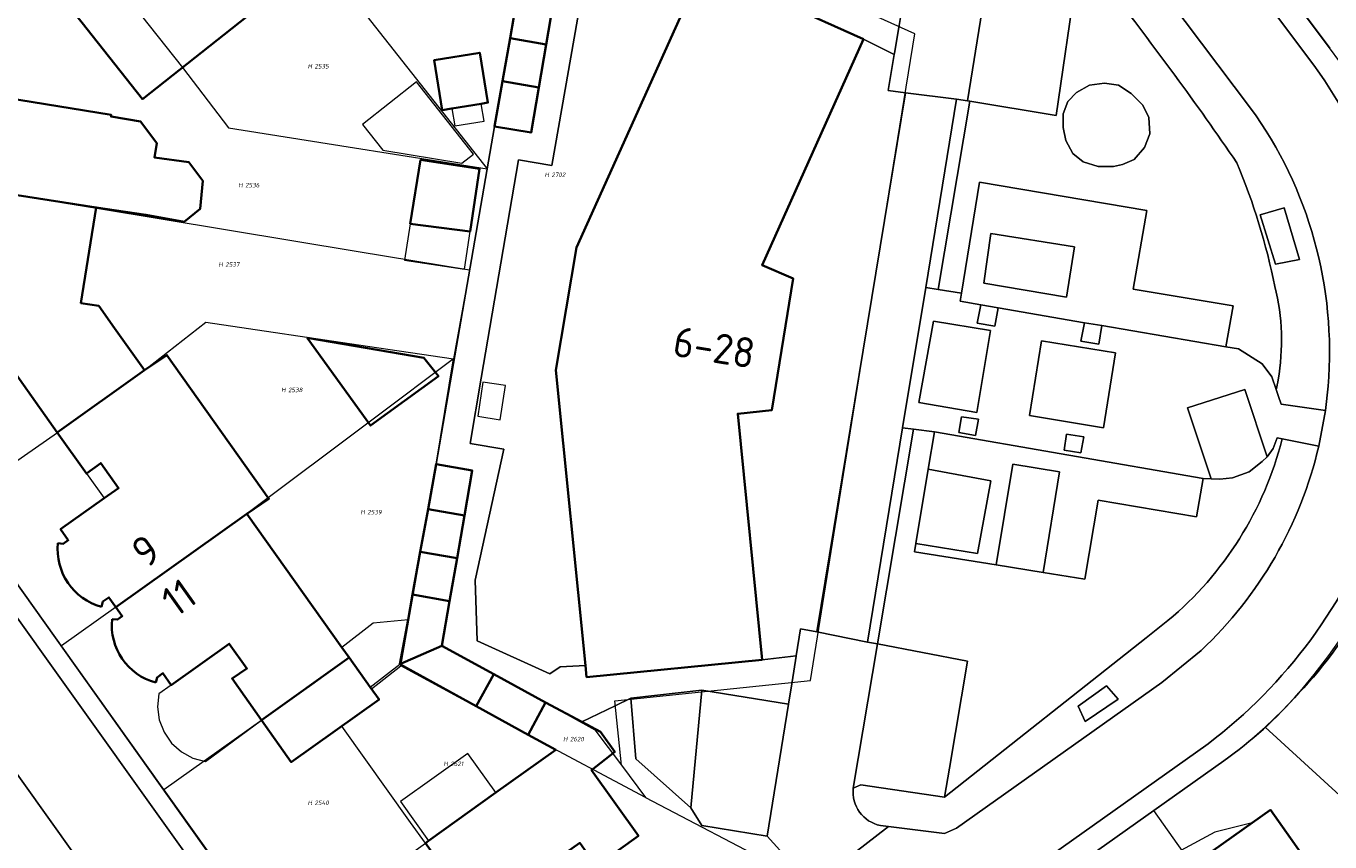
# Model space of a CAD drawing. Header units: metres. Extents: x 104777 to 177370, y 409697 to 438337.
# Tile 73 of 133: x 129737 to 129815, y 423085 to 423133. Entities that reach past the tile are written whole.
import ezdxf
from ezdxf.enums import TextEntityAlignment as Align
from ezdxf.lldxf.tags import DXFTag

# ---------------------------------------------------------------- set-up
doc = ezdxf.new("R2010")
doc.units = ezdxf.units.M
for name, color, linetype, lineweight in [('B-WE-GR-BEPLANTING_CULTUUR_HEESTERS-GV', 90, 'Continuous', 18), ('B-WE-GR-BEPLANTING_CULTUUR_VASTE PLANTENVAK-GV', 90, 'Continuous', 18), ('B-WE-GR-GROENVOORZIENING-GV', 80, 'Continuous', 18), ('B-WE-GR-HAAG-GV', 90, 'Continuous', 13), ('B-WE-KG-GRENS_PERCEEL-G', 150, 'KG-PERCEEL-SO', 18), ('B-WE-KG-GRENS_PERCEEL-S', 150, 'Continuous', 25), ('B-WE-OG-BEBOUWING-G', 7, 'Continuous', 35), ('B-WE-OG-BEBOUWING-GV', 7, 'Continuous', 35), ('B-WE-OG-BEBOUWING_HUISNUMMER-T18', 10, 'Continuous', 18), ('B-WE-OG-BEBOUWING_LUIFEL-GV', 7, 'Continuous', 18), ('B-WE-OG-BEBOUWING_SCHUUR-GV', 7, 'Continuous', 18), ('B-WE-OG-TERREIN_BEGROEID-GV', 7, 'Continuous', 18), ('B-WE-OG-TERREIN_ERF-GV', 7, 'Continuous', 18), ('B-WE-VH-ONVERHARD_BOOMSCHORS-GV', 210, 'Continuous', 18), ('B-WE-VH-OPENVERHARDING_BETONSTRAATSTEEN-GV', 90, 'Continuous', 18), ('B-WE-VH-OPENVERHARDING_SIERBESTRATING-GV', 90, 'Continuous', 18), ('B-WE-VH-OPENVERHARDING_STRAATBAKSTEEN-GV', 90, 'Continuous', 18), ('B-WE-VH-OPENVERHARDING_TEGEL-GV', 90, 'Continuous', 18)]:
    doc.layers.add(name, color=color, linetype=linetype, lineweight=lineweight)
doc.styles.add('NLCS-ISO', font='NLCS-ISO.ttf')
doc.styles.add('NLCS-ISO-M20-T18', font='NLCS-ISO.ttf', dxfattribs={"height": 0.036})
doc.styles.get("Standard").update_dxf_attribs({"font": 'Romans.shx'})
tags = doc.linetypes.add('KG-PERCEEL-SO', pattern='A,5.5,-2,["P",Standard,S=1.8,R=0,X=-0.5,Y=-0.9],-2,5.5,-2,[5,NLCS.SHX,S=0.75,R=0,X=0,Y=0],-2', length=19).pattern_tags.tags
tags[6] = DXFTag(74, 10)

# ---------------------------------------------------------------- blocks, each defined once
blk = doc.blocks.new('SKG-PERCEELNUMMER-SO')
at = {"style": 'NLCS-ISO', "oblique": 10, "flags": 1}
for tag, p in [('GEMEENTECODE', (0, 2.55)), ('PERCEELGROOTTE', (0, -2.45))]:
    blk.add_attdef(tag, text='', height=1.8, dxfattribs=at).set_placement(p, align=Align.MIDDLE_CENTER)
at = {"style": 'NLCS-ISO', "oblique": 10}
blk.add_attdef('SECTIE', text='', height=1.8, dxfattribs=at).set_placement((-0.5, 0), align=Align.MIDDLE_RIGHT)
blk.add_attdef('PERCEELNUMMER', text='', height=1.8, dxfattribs=at).set_placement((0.5, 0), align=Align.MIDDLE_LEFT)

msp = doc.modelspace()

# ---------------------------------------------------------------- linework, layer by layer
at = {"layer": 'B-WE-GR-BEPLANTING_CULTUUR_HEESTERS-GV', "ltscale": 20, "flags": 128}
msp.add_lwpolyline([(129773.035, 423093.179), (129773.32, 423089.569), (129776.602, 423086.628), (129777.266, 423093.656)], close=True, dxfattribs=at)
at = {"layer": 'B-WE-GR-BEPLANTING_CULTUUR_VASTE PLANTENVAK-GV', "ltscale": 20, "flags": 128}
for points in [[(129794.957, 423116.488), (129793.924, 423116.666), (129793.706, 423115.569), (129794.769, 423115.392)], [(129800.123, 423115.602), (129799.904, 423114.506), (129800.967, 423114.328), (129801.155, 423115.425)], [(129792.618, 423109.039), (129793.618, 423108.874), (129793.795, 423109.836), (129792.77, 423109.987)], [(129798.895, 423107.989), (129799.894, 423107.824), (129800.072, 423108.786), (129799.047, 423108.937)]]:
    msp.add_lwpolyline(points, close=True, dxfattribs=at)
at = {"layer": 'B-WE-GR-GROENVOORZIENING-GV', "ltscale": 20, "flags": 128}
for points in [[(129810.04, 423128.412), (129801.198, 423140.152)], [(129811.567, 423111.609), (129811.712, 423111.194), (129811.871, 423110.737), (129814.501, 423110.354), (129814.662, 423111.817)], [(129814.105, 423108.227), (129811.924, 423108.665)], [(129805.104, 423097.815), (129803.805, 423096.788), (129791.762, 423087.263)], [(129787.937, 423085.579), (129788.414, 423085.519), (129791.75, 423085.096), (129792.472, 423085.417), (129804.737, 423094.122), (129807.08, 423096.028)], [(129791.762, 423087.263), (129786.769, 423088.002), (129786.311, 423087.815)]]:
    msp.add_lwpolyline(points, dxfattribs=at)
at = {"layer": 'B-WE-GR-GROENVOORZIENING-GV', "ltscale": 20}
for points in [[(129801.649, 423135.472, -0.016569), (129809.214, 423125.149)], [(129814.662, 423111.817, 0.179588), (129810.04, 423128.412)], [(129809.214, 423125.149, -0.049421), (129811.489, 423117.76)], [(129811.489, 423117.76, -0.104055), (129811.681, 423112.185)], [(129811.681, 423112.185, -0.010024), (129811.567, 423111.609)], [(129811.924, 423108.665, -0.1579), (129805.104, 423097.815)], [(129807.08, 423096.028, 0.147824), (129814.105, 423108.227)], [(129786.311, 423087.815, 0.392565), (129787.937, 423085.579)]]:
    msp.add_lwpolyline(points, format="xyb", dxfattribs=at)
at = {"layer": 'B-WE-GR-GROENVOORZIENING-GV', "ltscale": 20, "flags": 128}
for points in [[(129793.137, 423128.856), (129792.476, 423128.94), (129790.633, 423117.702), (129791.379, 423117.581), (129793.278, 423128.832)], [(129812.038, 423122.454), (129812.948, 423119.372), (129811.521, 423119.098), (129810.604, 423122.044)], [(129812.038, 423122.454), (129810.604, 423122.044), (129811.521, 423119.098), (129812.948, 423119.372)], [(129787.762, 423096.419), (129789.912, 423109.242), (129789.258, 423109.327), (129787.158, 423096.525)], [(129801.426, 423093.909), (129802.122, 423093.113), (129800.163, 423091.782), (129799.736, 423092.702)], [(129801.426, 423093.909), (129799.736, 423092.702), (129800.163, 423091.782), (129802.122, 423093.113)]]:
    msp.add_lwpolyline(points, close=True, dxfattribs=at)
at = {"layer": 'B-WE-GR-HAAG-GV', "ltscale": 20, "flags": 128}
for points in [[(129810.04, 423128.412), (129801.198, 423140.152)], [(129811.567, 423111.609), (129811.712, 423111.194), (129811.871, 423110.737), (129814.501, 423110.354), (129814.662, 423111.817)], [(129814.105, 423108.227), (129811.924, 423108.665)], [(129805.104, 423097.815), (129803.805, 423096.788), (129791.762, 423087.263), (129786.769, 423088.002), (129786.311, 423087.815)], [(129788.414, 423085.519), (129791.75, 423085.096), (129792.472, 423085.417), (129804.737, 423094.122), (129807.08, 423096.028)], [(129787.937, 423085.579), (129788.414, 423085.519)]]:
    msp.add_lwpolyline(points, dxfattribs=at)
at = {"layer": 'B-WE-GR-HAAG-GV', "ltscale": 20}
for points in [[(129801.649, 423135.472, -0.016569), (129809.214, 423125.149)], [(129814.662, 423111.817, 0.179588), (129810.04, 423128.412)], [(129809.214, 423125.149, -0.049421), (129811.489, 423117.76)], [(129811.489, 423117.76, -0.104055), (129811.681, 423112.185)], [(129811.681, 423112.185, -0.010024), (129811.567, 423111.609)], [(129811.924, 423108.665, -0.1579), (129805.104, 423097.815)], [(129807.08, 423096.028, 0.147824), (129814.105, 423108.227)], [(129786.311, 423087.815, 0.392565), (129787.937, 423085.579)]]:
    msp.add_lwpolyline(points, format="xyb", dxfattribs=at)
at = {"layer": 'B-WE-GR-HAAG-GV', "ltscale": 20, "flags": 128}
for points in [[(129793.137, 423128.856), (129792.476, 423128.94), (129790.633, 423117.702), (129791.379, 423117.581), (129793.278, 423128.832)], [(129812.038, 423122.454), (129812.948, 423119.372), (129811.521, 423119.098), (129810.604, 423122.044)], [(129812.038, 423122.454), (129810.604, 423122.044), (129811.521, 423119.098), (129812.948, 423119.372)], [(129787.762, 423096.419), (129789.912, 423109.242), (129789.258, 423109.327), (129787.158, 423096.525)], [(129801.426, 423093.909), (129802.122, 423093.113), (129800.163, 423091.782), (129799.736, 423092.702)], [(129801.426, 423093.909), (129799.736, 423092.702), (129800.163, 423091.782), (129802.122, 423093.113)]]:
    msp.add_lwpolyline(points, close=True, dxfattribs=at)
at = {"layer": 'B-WE-KG-GRENS_PERCEEL-G', "ltscale": 20, "flags": 128}
for points in [[(129746.121, 423148.024), (129748.576, 423144.921), (129754.527, 423137.4), (129755.117, 423136.649), (129764.445, 423124.787)], [(129737.853, 423141.517), (129742.272, 423135.87), (129746.246, 423130.847), (129749.007, 423127.24), (129756.141, 423126.106), (129764.445, 423124.787)], [(129767.002, 423139.359), (129764.883, 423127.32)], [(129789.984, 423132.852), (129779.51, 423137.577)], [(129814.456, 423132.407), (129811.388, 423136.51)], [(129783.75, 423094.23), (129786.791, 423113.239), (129789.984, 423132.852)], [(129815.655, 423130.774), (129814.456, 423132.407)], [(129764.883, 423127.32), (129764.445, 423124.787)], [(129763.399, 423118.736), (129756.75, 423119.837), (129741.136, 423122.425), (129731.64, 423123.943), (129727.058, 423124.675)], [(129764.445, 423124.787), (129763.399, 423118.736)], [(129763.399, 423118.736), (129762.443, 423113.436)], [(129732.858, 423104.931), (129738.78, 423109.045), (129743.992, 423112.757), (129747.646, 423115.631), (129757.297, 423114.199), (129762.443, 423113.436)], [(129762.443, 423113.436), (129757.714, 423109.898), (129750.09, 423104.194), (129742.269, 423098.623), (129739.016, 423096.306)], [(129759.299, 423095.114), (129761.395, 423107.145), (129762.443, 423113.436)], [(129739.016, 423096.306), (129732.858, 423104.931)], [(129812.923, 423093.49), (129813.839, 423094.588), (129814.708, 423095.723), (129815.528, 423096.894), (129816.298, 423098.098)], [(129745.145, 423087.72), (129739.016, 423096.306)], [(129745.145, 423087.72), (129750.999, 423091.889), (129753.974, 423094.008), (129756.211, 423095.601), (129757.533, 423093.745)], [(129757.533, 423093.745), (129759.299, 423095.114)], [(129766.883, 423090.999), (129759.299, 423095.114)], [(129768.677, 423073.469), (129766.344, 423076.728), (129760.756, 423084.534), (129759.874, 423085.765), (129755.767, 423091.503), (129757.992, 423093.1), (129757.533, 423093.745)], [(129772.071, 423093.033), (129783.75, 423094.23)], [(129766.883, 423090.999), (129767.928, 423092.928), (129770.876, 423091.289), (129772.46, 423089.18)], [(129772.46, 423089.18), (129772.071, 423093.033)], [(129810.9, 423091.442), (129811.937, 423092.44), (129812.923, 423093.49)], [(129808.447, 423089.443), (129809.29, 423090.078), (129810.108, 423090.745), (129810.9, 423091.442)], [(129830.635, 423073.396), (129810.9, 423091.442)], [(129773.905, 423087.255), (129766.883, 423090.999)], [(129772.46, 423089.18), (129773.905, 423087.255)], [(129804.261, 423086.478), (129808.447, 423089.443)], [(129768.677, 423073.469), (129760.44, 423067.616), (129759.825, 423067.18), (129745.152, 423087.71), (129745.145, 423087.72)], [(129773.905, 423087.255), (129781.959, 423083.038)], [(129796.78, 423081.18), (129804.261, 423086.478)], [(129806.577, 423083.214), (129804.261, 423086.478)]]:
    msp.add_lwpolyline(points, dxfattribs=at)
at = {"layer": 'B-WE-OG-BEBOUWING-G', "ltscale": 20, "flags": 128}
for points in [[(129744.215, 423142.327), (129744.528, 423142.259), (129744.793, 423141.925), (129744.125, 423141.396), (129746.107, 423138.893), (129746.763, 423138.065), (129745.337, 423136.935), (129744.668, 423137.773), (129739.88, 423133.978), (129743.854, 423128.955), (129754.527, 423137.4), (129748.576, 423144.921), (129748.077, 423144.526), (129747.854, 423144.806), (129747.87, 423145.126)], [(129731.748, 423124.615), (129731.64, 423123.943), (129741.105, 423122.48), (129744.059, 423122.049), (129746.348, 423121.632), (129747.304, 423122.397), (129747.457, 423124.062), (129746.621, 423125.188), (129744.584, 423125.462), (129744.716, 423126.321), (129743.737, 423127.623), (129741.984, 423127.907), (129742, 423128.006), (129732.541, 423129.538), (129732.414, 423128.751), (129732.046, 423128.81), (129731.841, 423129.056)], [(129730.166, 423119.029), (129730.443, 423119.19), (129730.863, 423119.122), (129730.732, 423118.306), (129734.415, 423117.71), (129735.352, 423117.558), (129734.864, 423114.543), (129736.987, 423111.562), (129738.776, 423109.043), (129743.979, 423112.775), (129742.199, 423115.274), (129741.253, 423116.602), (129740.181, 423116.776), (129741.105, 423122.48), (129731.64, 423123.943), (129731.53, 423123.258), (129731.176, 423123.315), (129730.972, 423123.561)], [(129741.413, 423098.638), (129741.497, 423098.947), (129741.857, 423099.202), (129742.269, 423098.623), (129750.09, 423104.194), (129751.41, 423105.087), (129745.323, 423113.666), (129743.979, 423112.775), (129738.776, 423109.043), (129740.518, 423106.591), (129741.371, 423107.219), (129742.432, 423105.727), (129741.575, 423105.119)], [(129741.575, 423105.119), (129738.967, 423103.266), (129739.429, 423102.616), (129739.125, 423102.4), (129738.807, 423102.432)], [(129756.211, 423095.601), (129755.772, 423096.217), (129750.09, 423104.194), (129742.269, 423098.623), (129742.654, 423098.082), (129742.362, 423097.875), (129742.044, 423097.907)], [(129744.65, 423094.113), (129744.735, 423094.422), (129745.082, 423094.669), (129745.582, 423093.966), (129749.045, 423096.43), (129750.095, 423094.955), (129749.209, 423094.347), (129750.971, 423091.869), (129756.211, 423095.601)], [(129770.828, 423079.104), (129770.519, 423079.188), (129770.271, 423079.534), (129770.962, 423080.028), (129769.48, 423082.101), (129768.491, 423083.485), (129769.972, 423084.544), (129770.961, 423083.16), (129773.483, 423084.963), (129770.676, 423088.891), (129772.067, 423089.977), (129771.212, 423091.175), (129770.104, 423091.768), (129767.933, 423092.931), (129766.888, 423091.003), (129768.537, 423090.105), (129764.97, 423087.551)], [(129764.97, 423087.551), (129760.939, 423084.665), (129760.756, 423084.534), (129766.344, 423076.728), (129766.863, 423077.099), (129767.071, 423076.807), (129767.04, 423076.489)]]:
    msp.add_lwpolyline(points, dxfattribs=at)
for points in [[(129770.312, 423095.131), (129770.381, 423094.437), (129780.864, 423095.481), (129779.411, 423110.166), (129781.453, 423110.387), (129782.72, 423118.239), (129780.861, 423119.037), (129786.921, 423132.522), (129777.33, 423136.854), (129776.969, 423136.052), (129769.775, 423120.086), (129768.551, 423112.758)], [(129814.233, 423082.258), (129811.218, 423086.509), (129810.128, 423085.735), (129806.577, 423083.214), (129812.135, 423075.382), (129816.524, 423078.496), (129818.375, 423075.885), (129818.541, 423075.651), (129821.326, 423077.622), (129817.766, 423082.636), (129817.622, 423082.839), (129815.094, 423081.045)]]:
    msp.add_lwpolyline(points, close=True, dxfattribs=at)
at = {"layer": 'B-WE-OG-BEBOUWING-G', "ltscale": 20}
for points in [[(129738.807, 423102.432, 0.366275), (129741.413, 423098.638)], [(129742.044, 423097.907, 0.366275), (129744.65, 423094.113)]]:
    msp.add_lwpolyline(points, format="xyb", dxfattribs=at)
at = {"layer": 'B-WE-OG-BEBOUWING-GV', "ltscale": 20, "flags": 128}
for points in [[(129744.215, 423142.327), (129744.528, 423142.259), (129744.793, 423141.925), (129744.125, 423141.396), (129746.107, 423138.893), (129746.763, 423138.065), (129745.337, 423136.935), (129744.668, 423137.773), (129739.88, 423133.978), (129743.854, 423128.955), (129754.527, 423137.4), (129748.576, 423144.921), (129748.077, 423144.526), (129747.854, 423144.806), (129747.87, 423145.126)], [(129731.748, 423124.615), (129731.64, 423123.943), (129741.105, 423122.48), (129744.059, 423122.049), (129746.348, 423121.632), (129747.304, 423122.397), (129747.457, 423124.062), (129746.621, 423125.188), (129744.584, 423125.462), (129744.716, 423126.321), (129743.737, 423127.623), (129741.984, 423127.907), (129742, 423128.006), (129732.541, 423129.538), (129732.414, 423128.751), (129732.046, 423128.81), (129731.841, 423129.056)], [(129730.166, 423119.029), (129730.443, 423119.19), (129730.863, 423119.122), (129730.732, 423118.306), (129734.415, 423117.71), (129735.352, 423117.558), (129734.864, 423114.543), (129736.987, 423111.562), (129738.776, 423109.043), (129743.979, 423112.775), (129742.199, 423115.274), (129741.253, 423116.602), (129740.181, 423116.776), (129741.105, 423122.48), (129731.64, 423123.943), (129731.53, 423123.258), (129731.176, 423123.315), (129730.972, 423123.561)], [(129741.413, 423098.638), (129741.497, 423098.947), (129741.857, 423099.202), (129742.269, 423098.623), (129750.09, 423104.194), (129751.41, 423105.087), (129745.323, 423113.666), (129743.979, 423112.775), (129738.776, 423109.043), (129740.518, 423106.591), (129741.371, 423107.219), (129742.432, 423105.727), (129741.575, 423105.119)], [(129741.575, 423105.119), (129738.967, 423103.266), (129739.429, 423102.616), (129739.125, 423102.4), (129738.807, 423102.432)], [(129756.211, 423095.601), (129755.772, 423096.217), (129750.09, 423104.194), (129742.269, 423098.623), (129742.654, 423098.082), (129742.362, 423097.875), (129742.044, 423097.907)], [(129744.65, 423094.113), (129744.735, 423094.422), (129745.082, 423094.669), (129745.582, 423093.966), (129749.045, 423096.43), (129750.095, 423094.955), (129749.209, 423094.347), (129750.971, 423091.869), (129756.211, 423095.601)], [(129770.828, 423079.104), (129770.519, 423079.188), (129770.271, 423079.534), (129770.962, 423080.028), (129769.48, 423082.101), (129768.491, 423083.485), (129769.972, 423084.544), (129770.961, 423083.16), (129773.483, 423084.963), (129770.676, 423088.891), (129772.067, 423089.977), (129771.212, 423091.175), (129770.104, 423091.768), (129767.933, 423092.931), (129766.888, 423091.003), (129768.537, 423090.105), (129764.97, 423087.551)], [(129764.97, 423087.551), (129760.939, 423084.665), (129760.756, 423084.534), (129766.344, 423076.728), (129766.863, 423077.099), (129767.071, 423076.807), (129767.04, 423076.489)]]:
    msp.add_lwpolyline(points, dxfattribs=at)
for points in [[(129770.312, 423095.131), (129770.381, 423094.437), (129780.864, 423095.481), (129779.411, 423110.166), (129781.453, 423110.387), (129782.72, 423118.239), (129780.861, 423119.037), (129786.921, 423132.522), (129777.33, 423136.854), (129776.969, 423136.052), (129769.775, 423120.086), (129768.551, 423112.758)], [(129768.415, 423134.787), (129766.263, 423135.158), (129765.81, 423132.588), (129767.972, 423132.216)], [(129765.81, 423132.588), (129765.358, 423130.019), (129767.529, 423129.644), (129767.972, 423132.216)], [(129762.336, 423128.388), (129764.092, 423128.678), (129764.495, 423128.744), (129764.003, 423131.723), (129761.274, 423131.272), (129761.766, 423128.294)], [(129767.529, 423129.644), (129765.358, 423130.019), (129764.883, 423127.32), (129767.065, 423126.955)], [(129759.842, 423121.509), (129763.43, 423121.055), (129763.989, 423124.786), (129760.468, 423125.32)], [(129753.706, 423114.703), (129757.485, 423109.462), (129761.534, 423112.399), (129760.659, 423113.508)], [(129761.395, 423107.145), (129760.913, 423104.475), (129763.092, 423104.097), (129763.556, 423106.772)], [(129760.451, 423101.921), (129762.648, 423101.54), (129763.092, 423104.097), (129760.913, 423104.475)], [(129762.648, 423101.54), (129760.451, 423101.921), (129759.99, 423099.367), (129762.204, 423098.983)], [(129759.99, 423099.367), (129759.718, 423097.862), (129759.24, 423095.218), (129761.74, 423096.308), (129762.204, 423098.983)], [(129764.837, 423094.619), (129761.74, 423096.308), (129759.24, 423095.218), (129763.794, 423092.708)], [(129750.971, 423091.869), (129752.75, 423089.367), (129757.992, 423093.1), (129757.461, 423093.846), (129756.211, 423095.601)], [(129764.837, 423094.619), (129763.794, 423092.708), (129766.888, 423091.003), (129767.933, 423092.931)], [(129814.233, 423082.258), (129811.218, 423086.509), (129810.128, 423085.735), (129806.577, 423083.214), (129812.135, 423075.382), (129816.524, 423078.496), (129818.375, 423075.885), (129818.541, 423075.651), (129821.326, 423077.622), (129817.766, 423082.636), (129817.622, 423082.839), (129815.094, 423081.045)]]:
    msp.add_lwpolyline(points, close=True, dxfattribs=at)
at = {"layer": 'B-WE-OG-BEBOUWING-GV', "ltscale": 20}
for points in [[(129738.807, 423102.432, 0.366275), (129741.413, 423098.638)], [(129742.044, 423097.907, 0.366275), (129744.65, 423094.113)]]:
    msp.add_lwpolyline(points, format="xyb", dxfattribs=at)
at = {"layer": 'B-WE-OG-BEBOUWING_LUIFEL-GV', "ltscale": 20, "flags": 128}
for points in [[(129757.007, 423127.43), (129758.209, 423125.907), (129762.934, 423125.119), (129763.633, 423125.671), (129760.235, 423129.977)], [(129759.842, 423121.509), (129759.516, 423119.336), (129763.092, 423118.8), (129763.43, 423121.055)], [(129741.575, 423105.119), (129742.432, 423105.727), (129741.371, 423107.219), (129740.518, 423106.591)], [(129757.461, 423093.846), (129759.24, 423095.218), (129759.718, 423097.862), (129757.637, 423097.652), (129755.772, 423096.217), (129756.211, 423095.601)], [(129750.971, 423091.869), (129749.209, 423094.347), (129750.095, 423094.955), (129749.045, 423096.43), (129745.582, 423093.966), (129744.832, 423093.444), (129744.756, 423092.661), (129744.864, 423091.882), (129745.149, 423091.149), (129745.597, 423090.503), (129746.183, 423089.978), (129746.874, 423089.604), (129747.634, 423089.4)], [(129764.97, 423087.551), (129763.301, 423089.887), (129759.267, 423087.006), (129760.939, 423084.665)], [(129805.873, 423084.088), (129806.577, 423083.214), (129810.128, 423085.735), (129807.898, 423085.177)]]:
    msp.add_lwpolyline(points, close=True, dxfattribs=at)
at = {"layer": 'B-WE-OG-BEBOUWING_SCHUUR-GV', "ltscale": 20, "flags": 128}
for points in [[(129762.336, 423128.388), (129762.507, 423127.349), (129764.263, 423127.639), (129764.092, 423128.678)], [(129765.223, 423109.809), (129765.534, 423111.844), (129764.196, 423112.048), (129763.886, 423110.013)]]:
    msp.add_lwpolyline(points, close=True, dxfattribs=at)
at = {"layer": 'B-WE-OG-TERREIN_BEGROEID-GV', "ltscale": 20, "flags": 128}
for points in [[(129801.649, 423135.472), (129799.86, 423137.845), (129799.636, 423136.314), (129798.416, 423127.965), (129793.278, 423128.832), (129791.379, 423117.581), (129792.769, 423117.355), (129793.849, 423124), (129803.841, 423122.307), (129803.029, 423117.593), (129809.002, 423116.598), (129808.555, 423114.156), (129809.321, 423114.046), (129810.725, 423113.139), (129811.305, 423112.363), (129811.567, 423111.609)], [(129811.924, 423108.665), (129811.632, 423108.724), (129811.378, 423108.094), (129811.035, 423107.596), (129810.719, 423107.315), (129809.961, 423106.693), (129808.947, 423106.341), (129808.197, 423106.254), (129807.684, 423106.288), (129807.208, 423106.294), (129806.797, 423104.012), (129800.941, 423104.997), (129800.131, 423100.278), (129797.641, 423100.682), (129794.843, 423101.137), (129789.967, 423101.929), (129790.048, 423102.419), (129790.781, 423106.851), (129791.15, 423109.082), (129789.912, 423109.242), (129787.762, 423096.419)], [(129787.762, 423096.419), (129793.129, 423095.395), (129792.054, 423089.001), (129791.762, 423087.263), (129803.805, 423096.788), (129805.104, 423097.815)]]:
    msp.add_lwpolyline(points, dxfattribs=at)
at = {"layer": 'B-WE-OG-TERREIN_BEGROEID-GV', "ltscale": 20}
for points in [[(129809.214, 423125.149, 0.016569), (129801.649, 423135.472)], [(129811.489, 423117.76, 0.049421), (129809.214, 423125.149)], [(129811.681, 423112.185, 0.104055), (129811.489, 423117.76)], [(129811.567, 423111.609, 0.010024), (129811.681, 423112.185)], [(129805.104, 423097.815, 0.1579), (129811.924, 423108.665)]]:
    msp.add_lwpolyline(points, format="xyb", dxfattribs=at)
at = {"layer": 'B-WE-OG-TERREIN_BEGROEID-GV', "ltscale": 20, "flags": 128}
msp.add_lwpolyline([(129798.853, 423128.08), (129799.131, 423128.798), (129799.644, 423129.349), (129800.409, 423129.777), (129801.316, 423129.893), (129802.145, 423129.777), (129802.91, 423129.284), (129803.61, 423128.585), (129803.96, 423127.859), (129804.011, 423126.875), (129803.7, 423126.058), (129803.078, 423125.346), (129802.391, 423125.048), (129801.847, 423124.931), (129800.927, 423124.931), (129800.033, 423125.203), (129799.411, 423125.696), (129799.009, 423126.473), (129798.84, 423127.25)], close=True, dxfattribs=at)
at = {"layer": 'B-WE-OG-TERREIN_ERF-GV', "ltscale": 20, "flags": 128}
for points in [[(129752.222, 423148.592), (129752.206, 423148.272), (129752.438, 423147.98), (129753.063, 423148.475), (129755.051, 423145.962), (129755.7, 423145.142), (129757.127, 423146.272), (129756.468, 423147.09), (129758.862, 423148.983), (129761.256, 423150.877), (129765.223, 423145.862), (129762.829, 423143.968), (129754.527, 423137.4), (129743.854, 423128.955), (129739.88, 423133.978), (129744.668, 423137.773), (129745.337, 423136.935), (129746.763, 423138.065), (129746.107, 423138.893), (129744.125, 423141.396), (129744.793, 423141.925), (129744.528, 423142.259), (129744.215, 423142.327)], [(129805.624, 423144.209), (129814.774, 423131.995)], [(129754.32, 423078.66), (129752.152, 423081.641), (129754.805, 423083.57), (129756.362, 423081.388), (129760.756, 423084.534), (129760.939, 423084.665), (129764.97, 423087.551), (129768.537, 423090.105), (129766.888, 423091.003), (129763.794, 423092.708), (129759.24, 423095.218), (129759.718, 423097.862), (129759.99, 423099.367), (129760.451, 423101.921), (129760.913, 423104.475), (129761.395, 423107.145), (129762.339, 423112.587), (129764.883, 423127.32), (129765.358, 423130.019), (129765.81, 423132.588), (129766.263, 423135.158)], [(129731.841, 423129.056), (129732.046, 423128.81), (129732.414, 423128.751), (129732.541, 423129.538), (129742, 423128.006), (129741.984, 423127.907), (129743.737, 423127.623), (129744.716, 423126.321), (129744.584, 423125.462), (129746.621, 423125.188), (129747.457, 423124.062), (129747.304, 423122.397), (129746.348, 423121.632), (129744.059, 423122.049), (129741.105, 423122.48)], [(129741.105, 423122.48), (129740.181, 423116.776), (129741.253, 423116.602), (129742.199, 423115.274), (129743.979, 423112.775), (129745.323, 423113.666), (129751.41, 423105.087), (129750.09, 423104.194), (129755.772, 423096.217), (129756.211, 423095.601), (129757.461, 423093.846), (129757.992, 423093.1), (129752.75, 423089.367), (129750.971, 423091.869), (129749.209, 423094.347), (129750.095, 423094.955), (129749.045, 423096.43), (129745.582, 423093.966), (129745.082, 423094.669), (129744.735, 423094.422), (129744.65, 423094.113)], [(129738.807, 423102.432), (129739.125, 423102.4), (129739.429, 423102.616), (129738.967, 423103.266), (129741.575, 423105.119), (129742.432, 423105.727), (129741.371, 423107.219), (129740.518, 423106.591), (129738.776, 423109.043), (129736.987, 423111.562), (129734.864, 423114.543), (129735.352, 423117.558), (129734.415, 423117.71), (129730.732, 423118.306), (129730.863, 423119.122), (129730.443, 423119.19), (129730.166, 423119.029)], [(129731.104, 423107.392), (129746.74, 423085.415), (129759.796, 423067.114), (129759.847, 423067.151), (129768.667, 423073.44), (129777.67, 423079.86), (129781.643, 423082.693)], [(129742.044, 423097.907), (129742.362, 423097.875), (129742.654, 423098.082), (129742.269, 423098.623), (129741.857, 423099.202), (129741.497, 423098.947), (129741.413, 423098.638)], [(129781.925, 423084.1), (129781.163, 423084.947), (129777.264, 423085.579), (129776.602, 423086.628), (129773.32, 423089.569), (129773.035, 423093.179), (129772.089, 423092.723), (129770.104, 423091.768), (129771.212, 423091.175), (129772.067, 423089.977), (129770.676, 423088.891), (129773.483, 423084.963), (129770.961, 423083.16), (129769.972, 423084.544), (129768.491, 423083.485), (129769.48, 423082.101), (129770.962, 423080.028), (129770.271, 423079.534), (129770.519, 423079.188), (129770.828, 423079.104)], [(129808.436, 423089.446), (129770.077, 423062.232)]]:
    msp.add_lwpolyline(points, dxfattribs=at)
for points in [[(129776.969, 423136.052), (129775.054, 423136.864), (129770.235, 423136.014), (129768.312, 423124.986), (129766.323, 423125.316), (129764.097, 423112.286), (129763.426, 423108.385), (129765.436, 423108.05), (129763.729, 423100.233), (129763.856, 423096.596), (129768.179, 423094.643), (129768.815, 423095.058), (129770.312, 423095.131), (129768.551, 423112.758), (129769.775, 423120.086)], [(129784.129, 423097.152), (129789.423, 423129.324), (129788.388, 423129.462), (129788.756, 423131.618), (129786.921, 423132.522), (129780.861, 423119.037), (129782.72, 423118.239), (129781.453, 423110.387), (129779.411, 423110.166), (129780.864, 423095.481), (129782.908, 423095.716), (129783.167, 423097.313)], [(129764.092, 423128.678), (129762.336, 423128.388), (129761.766, 423128.294), (129761.274, 423131.272), (129764.003, 423131.723), (129764.495, 423128.744)], [(129759.842, 423121.509), (129760.468, 423125.32), (129763.989, 423124.786), (129763.43, 423121.055)], [(129753.706, 423114.703), (129760.659, 423113.508), (129761.534, 423112.399), (129757.485, 423109.462)], [(129810.128, 423085.735), (129811.218, 423086.509), (129814.233, 423082.258), (129815.094, 423081.045), (129817.622, 423082.839), (129817.766, 423082.636), (129821.326, 423077.622), (129818.541, 423075.651), (129818.375, 423075.885), (129816.524, 423078.496), (129812.135, 423075.382), (129813.987, 423072.772), (129809.592, 423069.654), (129809.765, 423069.41), (129806.982, 423067.434), (129803.287, 423072.662), (129805.807, 423074.451), (129804.898, 423075.731), (129801.928, 423079.914), (129802.915, 423080.614), (129806.577, 423083.214)]]:
    msp.add_lwpolyline(points, close=True, dxfattribs=at)
at = {"layer": 'B-WE-OG-TERREIN_ERF-GV', "ltscale": 20}
for points in [[(129741.413, 423098.638, -0.366275), (129738.807, 423102.432)], [(129816.873, 423099.096, -0.080055), (129812.908, 423093.491)], [(129744.65, 423094.113, -0.366275), (129742.044, 423097.907)], [(129812.908, 423093.491, -0.062348), (129808.436, 423089.446)]]:
    msp.add_lwpolyline(points, format="xyb", dxfattribs=at)
at = {"layer": 'B-WE-VH-ONVERHARD_BOOMSCHORS-GV', "ltscale": 20, "flags": 128}
msp.add_lwpolyline([(129798.853, 423128.08), (129798.84, 423127.25), (129799.009, 423126.473), (129799.411, 423125.696), (129800.033, 423125.203), (129800.927, 423124.931), (129801.847, 423124.931), (129802.391, 423125.048), (129803.078, 423125.346), (129803.7, 423126.058), (129804.011, 423126.875), (129803.96, 423127.859), (129803.61, 423128.585), (129802.91, 423129.284), (129802.145, 423129.777), (129801.316, 423129.893), (129800.409, 423129.777), (129799.644, 423129.349), (129799.131, 423128.798)], close=True, dxfattribs=at)
at = {"layer": 'B-WE-VH-OPENVERHARDING_BETONSTRAATSTEEN-GV', "ltscale": 20, "flags": 128}
for points in [[(129813.815, 423130.973), (129804.466, 423143.462), (129802.292, 423144.232)], [(129791.646, 423142.842), (129790.51, 423141.896), (129789.214, 423134.303), (129789.029, 423133.219), (129788.769, 423131.692), (129788.756, 423131.618), (129788.388, 423129.462), (129789.423, 423129.324), (129792.476, 423128.94)], [(129801.198, 423140.152), (129810.04, 423128.412)], [(129792.476, 423128.94), (129793.137, 423128.856), (129794.785, 423139.119)], [(129814.662, 423111.817), (129814.501, 423110.354), (129814.105, 423108.227)], [(129758.998, 423066.323), (129730.375, 423106.382)], [(129725.737, 423103.552), (129757.001, 423059.724)], [(129787.762, 423096.419), (129787.158, 423096.525), (129784.129, 423097.152), (129783.167, 423097.313), (129782.908, 423095.716), (129782.903, 423095.683), (129782.655, 423094.151), (129782.439, 423092.818), (129781.163, 423084.947), (129781.925, 423084.1)], [(129807.08, 423096.028), (129804.737, 423094.122), (129792.472, 423085.417), (129791.75, 423085.096), (129788.414, 423085.519), (129786.38, 423083.949), (129783.218, 423081.699), (129761.432, 423066.198)], [(129786.311, 423087.815), (129787.762, 423096.419)], [(129769.074, 423063.277), (129770.216, 423065.772), (129770.83, 423066.613), (129791.3, 423081.235), (129791.876, 423081.379), (129794.21, 423081.481), (129794.943, 423081.676), (129795.635, 423082.035), (129807.494, 423090.454)], [(129782.105, 423083.365), (129783.218, 423081.699), (129786.38, 423083.949), (129788.414, 423085.519), (129787.937, 423085.579)]]:
    msp.add_lwpolyline(points, dxfattribs=at)
at = {"layer": 'B-WE-VH-OPENVERHARDING_BETONSTRAATSTEEN-GV', "ltscale": 20}
for points in [[(129819.33, 423114.094, 0.155649), (129813.815, 423130.973)], [(129810.04, 423128.412, -0.179588), (129814.662, 423111.817)], [(129814.105, 423108.227, -0.147824), (129807.08, 423096.028)], [(129807.494, 423090.454, 0.145467), (129817.728, 423104.383)], [(129787.937, 423085.579, -0.392565), (129786.311, 423087.815)]]:
    msp.add_lwpolyline(points, format="xyb", dxfattribs=at)
at = {"layer": 'B-WE-VH-OPENVERHARDING_BETONSTRAATSTEEN-GV', "ltscale": 20, "flags": 128}
for points in [[(129814.105, 423108.227), (129814.501, 423110.354), (129811.871, 423110.737), (129811.712, 423111.194), (129811.567, 423111.609), (129811.305, 423112.363), (129810.725, 423113.139), (129809.321, 423114.046), (129808.555, 423114.156), (129801.155, 423115.425), (129800.967, 423114.328), (129799.904, 423114.506), (129800.123, 423115.602), (129794.957, 423116.488), (129794.769, 423115.392), (129793.706, 423115.569), (129793.924, 423116.666), (129792.691, 423116.877), (129792.769, 423117.355), (129791.379, 423117.581), (129790.633, 423117.702), (129789.258, 423109.327), (129789.912, 423109.242), (129791.15, 423109.082), (129807.208, 423106.294), (129807.684, 423106.288), (129806.267, 423110.527), (129809.693, 423111.609), (129811.035, 423107.596), (129811.378, 423108.094), (129811.632, 423108.724), (129811.924, 423108.665)], [(129791.109, 423115.682), (129794.496, 423115.127), (129793.684, 423110.236), (129790.218, 423110.839)], [(129796.834, 423110.058), (129797.547, 423114.513), (129801.965, 423113.801), (129801.251, 423109.325)], [(129792.618, 423109.039), (129792.77, 423109.987), (129793.795, 423109.836), (129793.618, 423108.874)], [(129798.895, 423107.989), (129799.047, 423108.937), (129800.072, 423108.786), (129799.894, 423107.824)]]:
    msp.add_lwpolyline(points, close=True, dxfattribs=at)
at = {"layer": 'B-WE-VH-OPENVERHARDING_SIERBESTRATING-GV', "ltscale": 20, "flags": 128}
for points in [[(129794.785, 423139.119), (129793.137, 423128.856), (129793.278, 423128.832), (129798.416, 423127.965), (129799.636, 423136.314), (129799.86, 423137.845), (129799.952, 423138.472)], [(129787.762, 423096.419), (129786.311, 423087.815), (129786.769, 423088.002), (129791.762, 423087.263), (129792.054, 423089.001), (129793.129, 423095.395)], [(129782.439, 423092.818), (129777.266, 423093.656), (129776.602, 423086.628), (129777.264, 423085.579), (129781.163, 423084.947)]]:
    msp.add_lwpolyline(points, close=True, dxfattribs=at)
at = {"layer": 'B-WE-VH-OPENVERHARDING_STRAATBAKSTEEN-GV', "ltscale": 20, "flags": 128}
for points in [[(129814.774, 423131.995), (129805.624, 423144.209), (129804.466, 423143.462), (129813.815, 423130.973)], [(129760.883, 423065.798), (129759.847, 423067.151), (129759.796, 423067.114), (129746.74, 423085.415), (129731.104, 423107.392)], [(129730.375, 423106.382), (129758.998, 423066.323)], [(129757.001, 423059.724), (129725.737, 423103.552)], [(129807.494, 423090.454), (129795.635, 423082.035), (129769.074, 423063.277)], [(129770.077, 423062.232), (129808.436, 423089.446)]]:
    msp.add_lwpolyline(points, dxfattribs=at)
at = {"layer": 'B-WE-VH-OPENVERHARDING_STRAATBAKSTEEN-GV', "ltscale": 20}
for points in [[(129813.815, 423130.973, -0.155649), (129819.33, 423114.094)], [(129817.728, 423104.383, -0.145467), (129807.494, 423090.454)], [(129812.908, 423093.491, 0.080055), (129816.873, 423099.096)], [(129808.436, 423089.446, 0.062348), (129812.908, 423093.491)]]:
    msp.add_lwpolyline(points, format="xyb", dxfattribs=at)
at = {"layer": 'B-WE-VH-OPENVERHARDING_STRAATBAKSTEEN-GV', "ltscale": 20, "flags": 128}
msp.add_lwpolyline([(129789.423, 423129.324), (129784.129, 423097.152), (129787.158, 423096.525), (129789.258, 423109.327), (129790.633, 423117.702), (129792.476, 423128.94)], close=True, dxfattribs=at)
at = {"layer": 'B-WE-VH-OPENVERHARDING_TEGEL-GV', "ltscale": 20, "flags": 128}
for points in [[(129777.33, 423136.854), (129786.921, 423132.522), (129788.756, 423131.618), (129788.769, 423131.692), (129789.029, 423133.219), (129789.214, 423134.303)], [(129768.415, 423134.787), (129767.972, 423132.216), (129767.529, 423129.644), (129767.065, 423126.955), (129764.883, 423127.32), (129762.339, 423112.587), (129761.395, 423107.145), (129763.556, 423106.772), (129763.092, 423104.097), (129762.648, 423101.54), (129762.204, 423098.983), (129761.74, 423096.308), (129764.837, 423094.619), (129767.933, 423092.931), (129770.104, 423091.768), (129772.089, 423092.723), (129773.035, 423093.179), (129777.266, 423093.656), (129782.439, 423092.818), (129782.655, 423094.151), (129782.903, 423095.683), (129782.908, 423095.716), (129780.864, 423095.481), (129770.381, 423094.437), (129770.312, 423095.131), (129768.815, 423095.058), (129768.179, 423094.643), (129763.856, 423096.596), (129763.729, 423100.233), (129765.436, 423108.05), (129763.426, 423108.385), (129764.097, 423112.286), (129766.323, 423125.316), (129768.312, 423124.986), (129770.235, 423136.014)]]:
    msp.add_lwpolyline(points, dxfattribs=at)
for points in [[(129801.155, 423115.425), (129808.555, 423114.156), (129809.002, 423116.598), (129803.029, 423117.593), (129803.841, 423122.307), (129793.849, 423124), (129792.769, 423117.355), (129792.691, 423116.877), (129793.924, 423116.666), (129794.957, 423116.488), (129800.123, 423115.602)], [(129794.516, 423120.93), (129794.1, 423117.959), (129799.033, 423117.128), (129799.528, 423120.138)], [(129794.516, 423120.93), (129799.528, 423120.138), (129799.033, 423117.128), (129794.1, 423117.959)], [(129791.109, 423115.682), (129790.218, 423110.839), (129793.684, 423110.236), (129794.496, 423115.127)], [(129796.834, 423110.058), (129801.251, 423109.325), (129801.965, 423113.801), (129797.547, 423114.513)], [(129811.035, 423107.596), (129809.693, 423111.609), (129806.267, 423110.527), (129807.684, 423106.288), (129808.197, 423106.254), (129808.947, 423106.341), (129809.961, 423106.693), (129810.719, 423107.315)], [(129807.208, 423106.294), (129791.15, 423109.082), (129790.781, 423106.851), (129794.531, 423106.151), (129793.722, 423101.812), (129790.048, 423102.419), (129789.967, 423101.929), (129794.843, 423101.137), (129795.839, 423107.161), (129798.618, 423106.7), (129797.641, 423100.682), (129800.131, 423100.278), (129800.941, 423104.997), (129806.797, 423104.012)], [(129790.048, 423102.419), (129793.722, 423101.812), (129794.531, 423106.151), (129790.781, 423106.851)], [(129797.641, 423100.682), (129798.618, 423106.7), (129795.839, 423107.161), (129794.843, 423101.137)]]:
    msp.add_lwpolyline(points, close=True, dxfattribs=at)

# ---------------------------------------------------------------- block references
at = {"layer": 'B-WE-KG-GRENS_PERCEEL-S', "ltscale": 20, "xscale": 0.15, "yscale": 0.15, "zscale": 0.15}
for p, values in [((129754.061, 423130.912), {'PERCEELNUMMER': '2535', 'SECTIE': 'H'}), ((129749.92, 423123.813), {'PERCEELNUMMER': '2536', 'SECTIE': 'H'}), ((129768.212, 423124.434), {'PERCEELNUMMER': '2702', 'SECTIE': 'H'}), ((129748.736, 423119.08), {'PERCEELNUMMER': '2537', 'SECTIE': 'H'}), ((129752.483, 423111.586), {'PERCEELNUMMER': '2538', 'SECTIE': 'H'}), ((129757.216, 423104.289), {'PERCEELNUMMER': '2539', 'SECTIE': 'H'}), ((129769.317, 423090.74), {'PERCEELNUMMER': '2620', 'SECTIE': 'H'}), ((129762.175, 423089.265), {'PERCEELNUMMER': '2621', 'SECTIE': 'H'}), ((129754.061, 423086.936), {'PERCEELNUMMER': '2540', 'SECTIE': 'H'})]:
    msp.add_blockref('SKG-PERCEELNUMMER-SO', p, dxfattribs=at).add_auto_attribs(values)

# ---------------------------------------------------------------- texts
at = {"layer": 'B-WE-OG-BEBOUWING_HUISNUMMER-T18', "ltscale": 20, "style": 'NLCS-ISO-M20-T18'}
for s, rotation, p in [('6-28', 350.8, (129778.005, 423114.129)), ('9', 35.4, (129744.056, 423101.974)), ('11', 35.4, (129746.034, 423099.196))]:
    msp.add_text(s, height=1.8, rotation=rotation, dxfattribs=at).set_placement(p, align=Align.MIDDLE)

doc.saveas('drawing.dxf')
